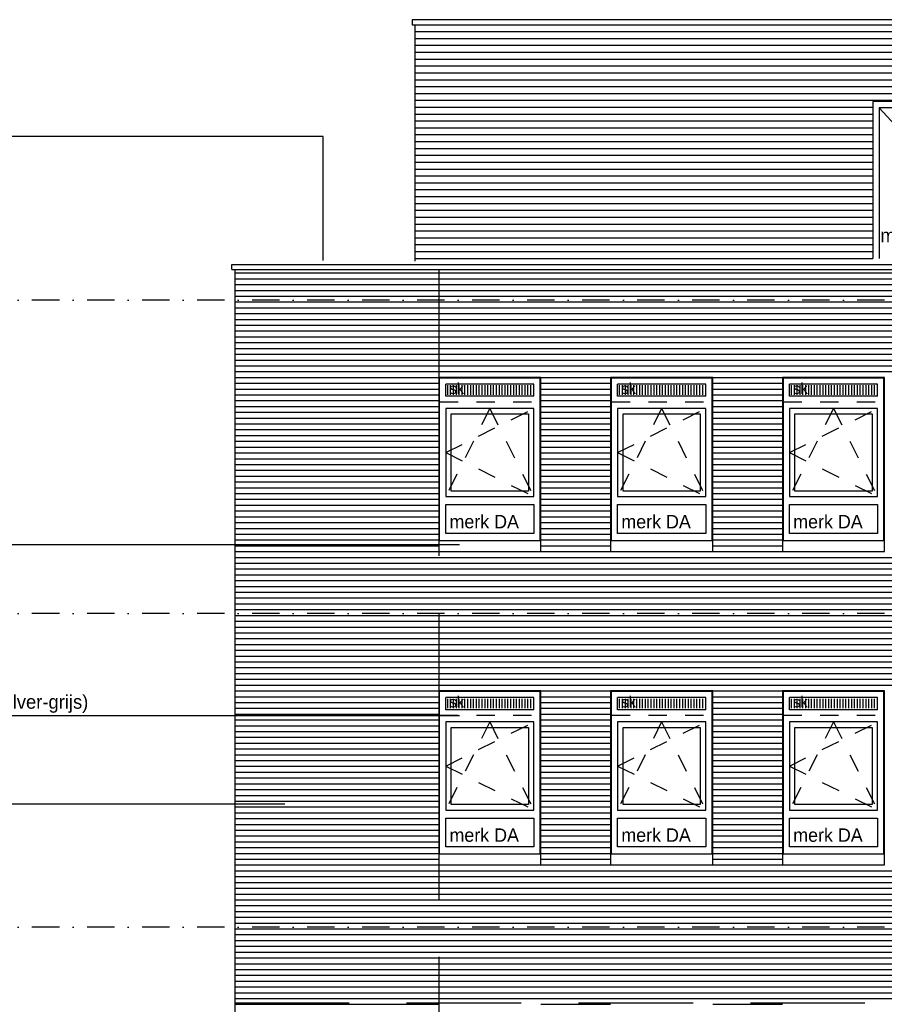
# Model space of a CAD drawing. Extents: x 0 to 140000, y 0 to 84100.
# Tile 45 of 48: x 101448 to 110881, y 63450 to 74194. Entities that reach past the tile are written whole.
import ezdxf

# ---------------------------------------------------------------- set-up
doc = ezdxf.new("R2010")
doc.units = 0
doc.header["$LTSCALE"] = 100
doc.header["$MEASUREMENT"] = 0
for name, pattern in [('B0201', [50, 31.25, -6.25, 6.25, -6.25]), ('B0703', [18.75, 12.5, -6.25]), ('DASHDOTX2', [2, 1, -0.5, 0, -0.5]), ('TEGELS', [4, 2, -2])]:
    doc.linetypes.add(name, pattern=pattern)
for name, color, linetype in [('AA32----_BINNENKOZ', 7, 'CONTINUOUS'), ('AL$1A---_ALGEMEEN', 1, 'CONTINUOUS'), ('AL$7A---_STRAMIEN', 1, 'B0201'), ('AL21----_BUITENWAND', 2, 'CONTINUOUS'), ('AL31----_BUITENKOZ', 7, 'CONTINUOUS'), ('AL31----_BUITENKOZIJ', 7, 'CONTINUOUS'), ('AL32----_BINNENKOZ', 7, 'CONTINUOUS'), ('AT$1A---_ALGEMEEN', 7, 'CONTINUOUS'), ('AT$1A---_TEKST', 2, 'CONTINUOUS'), ('DLLATATIE', 3, 'B0703'), ('GOLFPLAAT', 42, 'CONTINUOUS'), ('ZONWERING', 4, 'TEGELS')]:
    doc.layers.add(name, color=color, linetype=linetype)
doc.styles.add('00_100', font='B-GBP.shx', dxfattribs={"height": 120})
doc.styles.add('01_100', font='B-GBP.shx', dxfattribs={"height": 180})
doc.styles.add('02_100', font='B-GBP.shx', dxfattribs={"height": 250})

msp = doc.modelspace()

# ---------------------------------------------------------------- hatches: boundary and pattern name
at = {"layer": 'AA32----_BINNENKOZ'}
h = msp.add_hatch(dxfattribs=at)
h.set_pattern_fill('LINE', color=1, scale=250, angle=90, style=0)
h.set_pattern_definition([(90, (94399.663, 53057.5), (-31.25, 2e-15), [])])
h.paths.add_polyline_path([(107055.1, 70204.5), (106098.1, 70204.5), (106098.1, 70101.5), (107055.1, 70101.5)])
h = msp.add_hatch(dxfattribs=at)
h.set_pattern_fill('LINE', color=1, scale=250, angle=90, style=0)
h.set_pattern_definition([(90, (96274.663, 53057.5), (-31.25, 2e-15), [])])
h.paths.add_polyline_path([(108930.1, 70204.5), (107973.1, 70204.5), (107973.1, 70101.5), (108930.1, 70101.5)])
h = msp.add_hatch(dxfattribs=at)
h.set_pattern_fill('LINE', color=1, scale=250, angle=90, style=0)
h.set_pattern_definition([(90, (98149.663, 53057.5), (-31.25, 2e-15), [])])
h.paths.add_polyline_path([(110805.1, 70204.5), (109848.1, 70204.5), (109848.1, 70101.5), (110805.1, 70101.5)])
h = msp.add_hatch(dxfattribs=at)
h.set_pattern_fill('LINE', color=1, scale=250, angle=90, style=0)
h.set_pattern_definition([(90, (94399.663, 49637.5), (-31.25, 2e-15), [])])
h.paths.add_polyline_path([(107055.1, 66784.5), (106098.1, 66784.5), (106098.1, 66681.5), (107055.1, 66681.5)])
h = msp.add_hatch(dxfattribs=at)
h.set_pattern_fill('LINE', color=1, scale=250, angle=90, style=0)
h.set_pattern_definition([(90, (96274.663, 49637.5), (-31.25, 2e-15), [])])
h.paths.add_polyline_path([(108930.1, 66784.5), (107973.1, 66784.5), (107973.1, 66681.5), (108930.1, 66681.5)])
h = msp.add_hatch(dxfattribs=at)
h.set_pattern_fill('LINE', color=1, scale=250, angle=90, style=0)
h.set_pattern_definition([(90, (98149.663, 49637.5), (-31.25, 2e-15), [])])
h.paths.add_polyline_path([(110805.1, 66784.5), (109848.1, 66784.5), (109848.1, 66681.5), (110805.1, 66681.5)])

# ---------------------------------------------------------------- linework, layer by layer
at = {"layer": 'AL$1A---_ALGEMEEN'}
for p, q in [((104758.3, 72920.6), (97227.3, 72920.6)), ((104758.3, 71566.4), (104758.3, 72920.6)), ((106247.9, 68463.3), (97227.3, 68464)), ((106247.9, 66597.5), (97227.3, 66598.2)), ((104341.9, 65633.8), (97227.3, 65634.4))]:
    msp.add_line(p, q, dxfattribs=at)
at = {"layer": 'AL$7A---_STRAMIEN', "color": 1, "linetype": 'DASHDOTX2', "ltscale": 3}
for p, q in [((130687.3, 71133.6), (101132.8, 71133.6)), ((130687.3, 67713.6), (101132.8, 67713.6)), ((130687.3, 64293.6), (101132.8, 64293.6))]:
    msp.add_line(p, q, dxfattribs=at)
at = {"layer": 'AL21----_BUITENWAND'}
for p, q in [((120879.1, 74193.6), (105729.1, 74193.6)), ((105729.1, 74193.6), (105729.1, 74139.2)), ((105729.1, 74139.2), (120879.1, 74139.2)), ((105759.1, 74139.2), (105759.1, 71559.4)), ((103764.1, 71522.9), (127684.1, 71522.9)), ((103764.1, 71468.9), (103764.1, 71522.9)), ((103764.1, 71468.9), (127684.1, 71468.9)), ((103794.1, 71468.9), (103794.1, 50023.6))]:
    msp.add_line(p, q, dxfattribs=at)
at = {"layer": 'AL21----_BUITENWAND', "color": 1}
for p, q in [((103794.1, 71430.3), (127654.1, 71430.3)), ((103794.1, 71366.9), (127654.1, 71366.9)), ((103794.1, 71303.6), (127654.1, 71303.6)), ((103794.1, 71240.3), (127654.1, 71240.3)), ((103794.1, 71176.9), (127654.1, 71176.9)), ((103794.1, 71113.6), (127654.1, 71113.6)), ((103794.1, 71050.3), (127654.1, 71050.3)), ((103794.1, 70986.9), (127654.1, 70986.9)), ((103794.1, 70923.6), (127654.1, 70923.6)), ((103794.1, 70860.3), (127654.1, 70860.3)), ((103794.1, 70796.9), (127654.1, 70796.9)), ((103794.1, 70733.6), (127654.1, 70733.6)), ((103794.1, 70670.3), (127654.1, 70670.3)), ((103794.1, 70606.9), (127654.1, 70606.9)), ((103794.1, 70543.6), (127654.1, 70543.6)), ((103794.1, 70480.3), (127654.1, 70480.3)), ((103794.1, 70416.9), (127654.1, 70416.9)), ((103794.1, 70353.6), (127654.1, 70353.6)), ((103794.1, 70290.3), (106019.1, 70290.3)), ((107134.1, 70290.3), (107894.1, 70290.3)), ((109009.1, 70290.3), (109769.1, 70290.3)), ((103794.1, 70226.9), (106019.1, 70226.9)), ((103794.1, 70163.6), (106019.1, 70163.6)), ((107134.1, 70226.9), (107894.1, 70226.9)), ((107134.1, 70163.6), (107894.1, 70163.6)), ((109009.1, 70226.9), (109769.1, 70226.9)), ((109009.1, 70163.6), (109769.1, 70163.6)), ((103794.1, 70100.3), (106019.1, 70100.3)), ((107134.1, 70100.3), (107894.1, 70100.3)), ((109009.1, 70100.3), (109769.1, 70100.3)), ((103794.1, 70036.9), (106019.1, 70036.9)), ((103794.1, 69973.6), (106019.1, 69973.6)), ((107134.1, 70036.9), (107894.1, 70036.9)), ((107134.1, 69973.6), (107894.1, 69973.6)), ((109009.1, 70036.9), (109769.1, 70036.9)), ((109009.1, 69973.6), (109769.1, 69973.6)), ((103794.1, 69910.3), (106019.1, 69910.3)), ((103794.1, 69846.9), (106019.1, 69846.9)), ((107134.1, 69910.3), (107894.1, 69910.3)), ((107134.1, 69846.9), (107894.1, 69846.9)), ((109009.1, 69910.3), (109769.1, 69910.3)), ((109009.1, 69846.9), (109769.1, 69846.9)), ((103794.1, 69783.6), (106019.1, 69783.6)), ((107134.1, 69783.6), (107894.1, 69783.6)), ((109009.1, 69783.6), (109769.1, 69783.6)), ((103794.1, 69720.3), (106019.1, 69720.3)), ((103794.1, 69656.9), (106019.1, 69656.9)), ((107134.1, 69720.3), (107894.1, 69720.3)), ((107134.1, 69656.9), (107894.1, 69656.9)), ((109009.1, 69720.3), (109769.1, 69720.3)), ((109009.1, 69656.9), (109769.1, 69656.9)), ((103794.1, 69593.6), (106019.1, 69593.6)), ((103794.1, 69530.3), (106019.1, 69530.3)), ((107134.1, 69593.6), (107894.1, 69593.6)), ((107134.1, 69530.3), (107894.1, 69530.3)), ((109009.1, 69593.6), (109769.1, 69593.6)), ((109009.1, 69530.3), (109769.1, 69530.3)), ((103794.1, 69466.9), (106019.1, 69466.9)), ((103794.1, 69403.6), (106019.1, 69403.6)), ((107134.1, 69466.9), (107894.1, 69466.9)), ((107134.1, 69403.6), (107894.1, 69403.6)), ((109009.1, 69466.9), (109769.1, 69466.9)), ((109009.1, 69403.6), (109769.1, 69403.6)), ((103794.1, 69340.3), (106019.1, 69340.3)), ((107134.1, 69340.3), (107894.1, 69340.3)), ((109009.1, 69340.3), (109769.1, 69340.3)), ((103794.1, 69276.9), (106019.1, 69276.9)), ((103794.1, 69213.6), (106019.1, 69213.6)), ((107134.1, 69276.9), (107894.1, 69276.9)), ((107134.1, 69213.6), (107894.1, 69213.6)), ((109009.1, 69276.9), (109769.1, 69276.9)), ((109009.1, 69213.6), (109769.1, 69213.6)), ((103794.1, 69150.3), (106019.1, 69150.3)), ((103794.1, 69086.9), (106019.1, 69086.9)), ((107134.1, 69150.3), (107894.1, 69150.3)), ((107134.1, 69086.9), (107894.1, 69086.9)), ((109009.1, 69150.3), (109769.1, 69150.3)), ((109009.1, 69086.9), (109769.1, 69086.9)), ((103794.1, 69023.6), (106019.1, 69023.6)), ((107134.1, 69023.6), (107894.1, 69023.6)), ((109009.1, 69023.6), (109769.1, 69023.6)), ((103794.1, 68960.3), (106019.1, 68960.3)), ((103794.1, 68896.9), (106019.1, 68896.9)), ((107134.1, 68960.3), (107894.1, 68960.3)), ((107134.1, 68896.9), (107894.1, 68896.9)), ((109009.1, 68960.3), (109769.1, 68960.3)), ((109009.1, 68896.9), (109769.1, 68896.9)), ((103794.1, 68833.6), (106019.1, 68833.6)), ((103794.1, 68770.3), (106019.1, 68770.3)), ((107134.1, 68833.6), (107894.1, 68833.6)), ((107134.1, 68770.3), (107894.1, 68770.3)), ((109009.1, 68833.6), (109769.1, 68833.6)), ((109009.1, 68770.3), (109769.1, 68770.3)), ((103794.1, 68706.9), (106019.1, 68706.9)), ((107134.1, 68706.9), (107894.1, 68706.9)), ((109009.1, 68706.9), (109769.1, 68706.9)), ((103794.1, 68643.6), (106019.1, 68643.6)), ((103794.1, 68580.3), (106019.1, 68580.3)), ((107134.1, 68643.6), (107894.1, 68643.6)), ((107134.1, 68580.3), (107894.1, 68580.3)), ((109009.1, 68643.6), (109769.1, 68643.6)), ((109009.1, 68580.3), (109769.1, 68580.3)), ((103794.1, 68516.9), (106019.1, 68516.9)), ((103794.1, 68453.6), (106019.1, 68453.6)), ((107134.1, 68516.9), (107894.1, 68516.9)), ((107134.1, 68453.6), (107894.1, 68453.6)), ((109009.1, 68516.9), (109769.1, 68516.9)), ((109009.1, 68453.6), (109769.1, 68453.6)), ((103794.1, 68390.3), (106019.1, 68390.3)), ((107134.1, 68390.3), (107894.1, 68390.3)), ((109009.1, 68390.3), (109769.1, 68390.3)), ((103794.1, 68326.9), (127654.1, 68326.9)), ((103794.1, 68263.6), (127654.1, 68263.6)), ((103794.1, 68200.3), (127654.1, 68200.3)), ((103794.1, 68136.9), (127654.1, 68136.9)), ((103794.1, 68073.6), (127654.1, 68073.6)), ((103794.1, 68010.3), (127654.1, 68010.3)), ((103794.1, 67946.9), (127654.1, 67946.9)), ((103794.1, 67883.6), (127654.1, 67883.6)), ((103794.1, 67820.3), (127654.1, 67820.3)), ((103794.1, 67756.9), (127654.1, 67756.9)), ((103794.1, 67693.6), (127654.1, 67693.6)), ((103794.1, 67630.3), (127654.1, 67630.3)), ((103794.1, 67566.9), (127654.1, 67566.9)), ((103794.1, 67503.6), (127654.1, 67503.6)), ((103794.1, 67440.3), (127654.1, 67440.3)), ((103794.1, 67376.9), (127654.1, 67376.9)), ((103794.1, 67313.6), (127654.1, 67313.6)), ((103794.1, 67250.3), (127654.1, 67250.3)), ((103794.1, 67186.9), (127654.1, 67186.9)), ((103794.1, 67123.6), (127654.1, 67123.6)), ((103794.1, 67060.3), (127654.1, 67060.3)), ((103794.1, 66996.9), (127654.1, 66996.9)), ((103794.1, 66933.6), (127654.1, 66933.6)), ((103794.1, 66870.3), (106019.1, 66870.3)), ((107134.1, 66870.3), (107894.1, 66870.3)), ((109009.1, 66870.3), (109769.1, 66870.3)), ((103794.1, 66806.9), (106019.1, 66806.9)), ((103794.1, 66743.6), (106019.1, 66743.6)), ((107134.1, 66806.9), (107894.1, 66806.9)), ((107134.1, 66743.6), (107894.1, 66743.6)), ((109009.1, 66806.9), (109769.1, 66806.9)), ((109009.1, 66743.6), (109769.1, 66743.6)), ((103794.1, 66680.3), (106019.1, 66680.3)), ((103794.1, 66616.9), (106019.1, 66616.9)), ((107134.1, 66680.3), (107894.1, 66680.3)), ((107134.1, 66616.9), (107894.1, 66616.9)), ((109009.1, 66680.3), (109769.1, 66680.3)), ((109009.1, 66616.9), (109769.1, 66616.9)), ((103794.1, 66553.6), (106019.1, 66553.6)), ((107134.1, 66553.6), (107894.1, 66553.6)), ((109009.1, 66553.6), (109769.1, 66553.6)), ((103794.1, 66490.3), (106019.1, 66490.3)), ((103794.1, 66426.9), (106019.1, 66426.9)), ((107134.1, 66490.3), (107894.1, 66490.3)), ((107134.1, 66426.9), (107894.1, 66426.9)), ((109009.1, 66490.3), (109769.1, 66490.3)), ((109009.1, 66426.9), (109769.1, 66426.9)), ((103794.1, 66363.6), (106019.1, 66363.6)), ((103794.1, 66300.3), (106019.1, 66300.3)), ((107134.1, 66363.6), (107894.1, 66363.6)), ((107134.1, 66300.3), (107894.1, 66300.3)), ((109009.1, 66363.6), (109769.1, 66363.6)), ((109009.1, 66300.3), (109769.1, 66300.3)), ((103794.1, 66236.9), (106019.1, 66236.9)), ((107134.1, 66236.9), (107894.1, 66236.9)), ((109009.1, 66236.9), (109769.1, 66236.9)), ((103794.1, 66173.6), (106019.1, 66173.6)), ((103794.1, 66110.3), (106019.1, 66110.3)), ((107134.1, 66173.6), (107894.1, 66173.6)), ((107134.1, 66110.3), (107894.1, 66110.3)), ((109009.1, 66173.6), (109769.1, 66173.6)), ((109009.1, 66110.3), (109769.1, 66110.3)), ((103794.1, 66046.9), (106019.1, 66046.9)), ((103794.1, 65983.6), (106019.1, 65983.6)), ((107134.1, 66046.9), (107894.1, 66046.9)), ((107134.1, 65983.6), (107894.1, 65983.6)), ((109009.1, 66046.9), (109769.1, 66046.9)), ((109009.1, 65983.6), (109769.1, 65983.6)), ((103794.1, 65920.3), (106019.1, 65920.3)), ((103794.1, 65856.9), (106019.1, 65856.9)), ((107134.1, 65920.3), (107894.1, 65920.3)), ((107134.1, 65856.9), (107894.1, 65856.9)), ((109009.1, 65920.3), (109769.1, 65920.3)), ((109009.1, 65856.9), (109769.1, 65856.9)), ((103794.1, 65793.6), (106019.1, 65793.6)), ((107134.1, 65793.6), (107894.1, 65793.6)), ((109009.1, 65793.6), (109769.1, 65793.6)), ((103794.1, 65730.3), (106019.1, 65730.3)), ((103794.1, 65666.9), (106019.1, 65666.9)), ((107134.1, 65730.3), (107894.1, 65730.3)), ((107134.1, 65666.9), (107894.1, 65666.9)), ((109009.1, 65730.3), (109769.1, 65730.3)), ((109009.1, 65666.9), (109769.1, 65666.9)), ((103794.1, 65603.6), (106019.1, 65603.6)), ((103794.1, 65540.3), (106019.1, 65540.3)), ((107134.1, 65603.6), (107894.1, 65603.6)), ((107134.1, 65540.3), (107894.1, 65540.3)), ((109009.1, 65603.6), (109769.1, 65603.6)), ((109009.1, 65540.3), (109769.1, 65540.3)), ((103794.1, 65476.9), (106019.1, 65476.9)), ((107134.1, 65476.9), (107894.1, 65476.9)), ((109009.1, 65476.9), (109769.1, 65476.9)), ((103794.1, 65413.6), (106019.1, 65413.6)), ((103794.1, 65350.3), (106019.1, 65350.3)), ((107134.1, 65413.6), (107894.1, 65413.6)), ((107134.1, 65350.3), (107894.1, 65350.3)), ((109009.1, 65413.6), (109769.1, 65413.6)), ((109009.1, 65350.3), (109769.1, 65350.3)), ((103794.1, 65286.9), (106019.1, 65286.9)), ((103794.1, 65223.6), (106019.1, 65223.6)), ((107134.1, 65286.9), (107894.1, 65286.9)), ((107134.1, 65223.6), (107894.1, 65223.6)), ((109009.1, 65286.9), (109769.1, 65286.9)), ((109009.1, 65223.6), (109769.1, 65223.6)), ((103794.1, 65160.3), (106019.1, 65160.3)), ((107134.1, 65160.3), (107894.1, 65160.3)), ((109009.1, 65160.3), (109769.1, 65160.3)), ((103794.1, 65096.9), (106019.1, 65096.9)), ((103794.1, 65033.6), (106019.1, 65033.6)), ((107134.1, 65096.9), (107894.1, 65096.9)), ((107134.1, 65033.6), (107894.1, 65033.6)), ((109009.1, 65096.9), (109769.1, 65096.9)), ((109009.1, 65033.6), (109769.1, 65033.6)), ((103794.1, 64970.3), (106019.1, 64970.3)), ((103794.1, 64906.9), (127654.1, 64906.9)), ((107134.1, 64970.3), (107894.1, 64970.3)), ((109009.1, 64970.3), (109769.1, 64970.3)), ((103794.1, 64843.6), (127654.1, 64843.6)), ((103794.1, 64780.3), (127654.1, 64780.3)), ((103794.1, 64716.9), (127654.1, 64716.9)), ((103794.1, 64653.6), (127654.1, 64653.6)), ((103794.1, 64590.3), (127654.1, 64590.3)), ((103794.1, 64526.9), (127654.1, 64526.9)), ((103794.1, 64463.6), (127654.1, 64463.6)), ((103794.1, 64400.3), (127654.1, 64400.3)), ((103794.1, 64336.9), (127654.1, 64336.9)), ((103794.1, 64273.6), (127654.1, 64273.6)), ((103794.1, 64210.3), (127654.1, 64210.3)), ((103794.1, 64146.9), (127654.1, 64146.9)), ((103794.1, 64083.6), (127654.1, 64083.6)), ((103794.1, 64020.3), (127654.1, 64020.3)), ((103794.1, 63956.9), (127654.1, 63956.9)), ((103794.1, 63893.6), (127654.1, 63893.6)), ((103794.1, 63830.3), (127654.1, 63830.3)), ((103794.1, 63766.9), (127654.1, 63766.9)), ((103794.1, 63703.6), (127654.1, 63703.6)), ((103794.1, 63640.3), (127654.1, 63640.3)), ((103794.1, 63576.9), (127654.1, 63576.9)), ((103794.1, 63513.6), (127654.1, 63513.6)), ((103794.1, 63450.3), (106019.1, 63450.3)), ((107134.1, 63450.3), (107894.1, 63450.3)), ((109009.1, 63450.3), (109769.1, 63450.3))]:
    msp.add_line(p, q, dxfattribs=at)
at = {"layer": 'AL31----_BUITENKOZ', "color": 1, "linetype": 'TEGELS'}
for p, q in [((106576.6, 69950.8), (106096.1, 68990.1)), ((106096.1, 69470.4), (107057.1, 69950.8)), ((106576.6, 69950.8), (107057.1, 68990.1)), ((107971.1, 69470.4), (108932.1, 69950.8)), ((108451.6, 69950.8), (107971.1, 68990.1)), ((108451.6, 69950.8), (108932.1, 68990.1)), ((109846.1, 69470.4), (110807.1, 69950.8)), ((110326.6, 69950.8), (109846.1, 68990.1)), ((110326.6, 69950.8), (110807.1, 68990.1)), ((106096.1, 69470.4), (107057.1, 68990.1)), ((107971.1, 69470.4), (108932.1, 68990.1)), ((109846.1, 69470.4), (110807.1, 68990.1)), ((106096.1, 66050.4), (107057.1, 66530.8)), ((106576.6, 66530.8), (106096.1, 65570.1)), ((106576.6, 66530.8), (107057.1, 65570.1)), ((108451.6, 66530.8), (107971.1, 65570.1)), ((107971.1, 66050.4), (108932.1, 66530.8)), ((108451.6, 66530.8), (108932.1, 65570.1)), ((110326.6, 66530.8), (109846.1, 65570.1)), ((109846.1, 66050.4), (110807.1, 66530.8)), ((110326.6, 66530.8), (110807.1, 65570.1)), ((106096.1, 66050.4), (107057.1, 65570.1)), ((107971.1, 66050.4), (108932.1, 65570.1)), ((109846.1, 66050.4), (110807.1, 65570.1))]:
    msp.add_line(p, q, dxfattribs=at)
at = {"layer": 'AL31----_BUITENKOZ', "color": 1}
for points in [[(106019.1, 68512.4), (107134.1, 68512.4), (107134.1, 70290.3), (106019.1, 70290.3)], [(107894.1, 68512.4), (109009.1, 68512.4), (109009.1, 70290.3), (107894.1, 70290.3)], [(109769.1, 68512.4), (110884.1, 68512.4), (110884.1, 70290.3), (109769.1, 70290.3)], [(106155.1, 69049.1), (106155.1, 69891.7), (106998.1, 69891.7), (106998.1, 69049.1)], [(108030.1, 69049.1), (108030.1, 69891.7), (108873.1, 69891.7), (108873.1, 69049.1)], [(109905.1, 69049.1), (109905.1, 69891.7), (110748.1, 69891.7), (110748.1, 69049.1)], [(106019.1, 65092.4), (107134.1, 65092.4), (107134.1, 66870.3), (106019.1, 66870.3)], [(107894.1, 65092.4), (109009.1, 65092.4), (109009.1, 66870.3), (107894.1, 66870.3)], [(109769.1, 65092.4), (110884.1, 65092.4), (110884.1, 66870.3), (109769.1, 66870.3)], [(106155.1, 65629.1), (106155.1, 66471.7), (106998.1, 66471.7), (106998.1, 65629.1)], [(108030.1, 65629.1), (108030.1, 66471.7), (108873.1, 66471.7), (108873.1, 65629.1)], [(109905.1, 65629.1), (109905.1, 66471.7), (110748.1, 66471.7), (110748.1, 65629.1)]]:
    msp.add_lwpolyline(points, close=True, dxfattribs=at)
at = {"layer": 'AL31----_BUITENKOZ'}
for points in [[(106026.1, 68512.4), (107127.1, 68512.4), (107127.1, 70283.3), (106026.1, 70283.3)], [(107901.1, 68512.4), (109002.1, 68512.4), (109002.1, 70283.3), (107901.1, 70283.3)], [(109776.1, 68512.4), (110877.1, 68512.4), (110877.1, 70283.3), (109776.1, 70283.3)], [(106096.1, 68990.1), (107057.1, 68990.1), (107057.1, 69950.8), (106096.1, 69950.8)], [(107971.1, 68990.1), (108932.1, 68990.1), (108932.1, 69950.8), (107971.1, 69950.8)], [(109846.1, 68990.1), (110807.1, 68990.1), (110807.1, 69950.8), (109846.1, 69950.8)], [(106096.1, 68902.1), (107057.1, 68902.1), (107057.1, 68586.9), (106096.1, 68586.9)], [(107971.1, 68902.1), (108932.1, 68902.1), (108932.1, 68586.9), (107971.1, 68586.9)], [(109846.1, 68902.1), (110807.1, 68902.1), (110807.1, 68586.9), (109846.1, 68586.9)], [(106026.1, 65092.4), (107127.1, 65092.4), (107127.1, 66863.3), (106026.1, 66863.3)], [(107901.1, 65092.4), (109002.1, 65092.4), (109002.1, 66863.3), (107901.1, 66863.3)], [(109776.1, 65092.4), (110877.1, 65092.4), (110877.1, 66863.3), (109776.1, 66863.3)], [(106096.1, 65570.1), (107057.1, 65570.1), (107057.1, 66530.8), (106096.1, 66530.8)], [(107971.1, 65570.1), (108932.1, 65570.1), (108932.1, 66530.8), (107971.1, 66530.8)], [(109846.1, 65570.1), (110807.1, 65570.1), (110807.1, 66530.8), (109846.1, 66530.8)], [(106096.1, 65482.1), (107057.1, 65482.1), (107057.1, 65166.9), (106096.1, 65166.9)], [(107971.1, 65482.1), (108932.1, 65482.1), (108932.1, 65166.9), (107971.1, 65166.9)], [(109846.1, 65482.1), (110807.1, 65482.1), (110807.1, 65166.9), (109846.1, 65166.9)]]:
    msp.add_lwpolyline(points, close=True, dxfattribs=at)
for points in [[(106019.1, 68516.9), (106019.1, 68390.3), (107134.1, 68390.3), (107134.1, 68516.9)], [(107894.1, 68516.9), (107894.1, 68390.3), (109009.1, 68390.3), (109009.1, 68516.9)], [(109769.1, 68516.9), (109769.1, 68390.3), (110884.1, 68390.3), (110884.1, 68516.9)], [(106019.1, 65096.9), (106019.1, 64970.3), (107134.1, 64970.3), (107134.1, 65096.9)], [(107894.1, 65096.9), (107894.1, 64970.3), (109009.1, 64970.3), (109009.1, 65096.9)], [(109769.1, 65096.9), (109769.1, 64970.3), (110884.1, 64970.3), (110884.1, 65096.9)]]:
    msp.add_lwpolyline(points, dxfattribs=at)
at = {"layer": 'AL31----_BUITENKOZIJ', "color": 7}
for p, q in [((110824.1, 73233.6), (110824.1, 71589.2)), ((111704.2, 73233.6), (110824.1, 73233.6))]:
    msp.add_line(p, q, dxfattribs=at)
msp.add_lwpolyline([(111771.2, 71589.2), (111771.2, 73300.6), (110757.1, 73300.6), (110757.1, 71589.2)], dxfattribs=at)
at = {"layer": 'AL31----_BUITENKOZIJ', "color": 1}
msp.add_lwpolyline([(110824.1, 73233.6), (111704.2, 72280.6), (110978.6, 71589.2)], dxfattribs=at)
at = {"layer": 'AL32----_BINNENKOZ'}
for p, q in [((106096.1, 70084.8), (106096.1, 70217.8)), ((107057.1, 70217.8), (106096.1, 70217.8)), ((107057.1, 70084.8), (107057.1, 70217.8)), ((108932.1, 70217.8), (107971.1, 70217.8)), ((107971.1, 70084.8), (107971.1, 70217.8)), ((108932.1, 70084.8), (108932.1, 70217.8)), ((110807.1, 70217.8), (109846.1, 70217.8)), ((109846.1, 70084.8), (109846.1, 70217.8)), ((110807.1, 70084.8), (110807.1, 70217.8)), ((107057.1, 70084.8), (106096.1, 70084.8)), ((108932.1, 70084.8), (107971.1, 70084.8)), ((110807.1, 70084.8), (109846.1, 70084.8)), ((107057.1, 66797.8), (106096.1, 66797.8)), ((106096.1, 66664.8), (106096.1, 66797.8)), ((107057.1, 66664.8), (107057.1, 66797.8)), ((107971.1, 66664.8), (107971.1, 66797.8)), ((108932.1, 66797.8), (107971.1, 66797.8)), ((108932.1, 66664.8), (108932.1, 66797.8)), ((109846.1, 66664.8), (109846.1, 66797.8)), ((110807.1, 66797.8), (109846.1, 66797.8)), ((110807.1, 66664.8), (110807.1, 66797.8)), ((107057.1, 66664.8), (106096.1, 66664.8)), ((108932.1, 66664.8), (107971.1, 66664.8)), ((110807.1, 66664.8), (109846.1, 66664.8))]:
    msp.add_line(p, q, dxfattribs=at)
at = {"layer": 'DLLATATIE'}
for p, q in [((106019.1, 71468.9), (106019.1, 50023.6)), ((103794.1, 63465.5), (127654.1, 63465.5))]:
    msp.add_line(p, q, dxfattribs=at)
at = {"layer": 'GOLFPLAAT'}
for p, q in [((105759.1, 74064.2), (120849.1, 74064.2)), ((105759.1, 73989.2), (120849.1, 73989.2)), ((105759.1, 73914.2), (120849.1, 73914.2)), ((105759.1, 73839.2), (120849.1, 73839.2)), ((105759.1, 73764.2), (120849.1, 73764.2)), ((105759.1, 73689.2), (120849.1, 73689.2)), ((105759.1, 73614.2), (120849.1, 73614.2)), ((105759.1, 73539.2), (120849.1, 73539.2)), ((105759.1, 73464.2), (120849.1, 73464.2)), ((105759.1, 73389.2), (120849.1, 73389.2)), ((105759.1, 73314.2), (120849.1, 73314.2)), ((105759.1, 73239.2), (110757.1, 73239.2)), ((105759.1, 73164.2), (110757.1, 73164.2)), ((105759.1, 73089.2), (110757.1, 73089.2)), ((105759.1, 73014.2), (110757.1, 73014.2)), ((105759.1, 72939.2), (110757.1, 72939.2)), ((105759.1, 72864.2), (110757.1, 72864.2)), ((105759.1, 72789.2), (110757.1, 72789.2)), ((105759.1, 72714.2), (110757.1, 72714.2)), ((105759.1, 72639.2), (110757.1, 72639.2)), ((105759.1, 72564.2), (110757.1, 72564.2)), ((105759.1, 72489.2), (110757.1, 72489.2)), ((105759.1, 72414.2), (110757.1, 72414.2)), ((105759.1, 72339.2), (110757.1, 72339.2)), ((105759.1, 72264.2), (110757.1, 72264.2)), ((105759.1, 72189.2), (110757.1, 72189.2)), ((105759.1, 72114.2), (110757.1, 72114.2)), ((105759.1, 72039.2), (110757.1, 72039.2)), ((105759.1, 71964.2), (110757.1, 71964.2)), ((105759.1, 71889.2), (110757.1, 71889.2)), ((105759.1, 71814.2), (110757.1, 71814.2)), ((105759.1, 71739.2), (110757.1, 71739.2)), ((105759.1, 71664.2), (110757.1, 71664.2)), ((105759.1, 71589.2), (110757.1, 71589.2))]:
    msp.add_line(p, q, dxfattribs=at)
at = {"layer": 'ZONWERING'}
for p, q in [((106031.8, 70025.7), (107124.5, 70025.7)), ((107906.8, 70025.7), (108999.5, 70025.7)), ((109781.8, 70025.7), (110874.5, 70025.7)), ((106031.8, 66605.7), (107124.5, 66605.7)), ((107906.8, 66605.7), (108999.5, 66605.7)), ((109781.8, 66605.7), (110874.5, 66605.7))]:
    msp.add_line(p, q, dxfattribs=at)

# ---------------------------------------------------------------- texts
at = {"layer": 'AT$1A---_ALGEMEEN', "color": 2}
for s, height, style, p in [('merk DI', 150, '02_100', (110837.3, 71765.2)), ('sk', 120, '00_100', (106136.1, 70109.8)), ('sk', 120, '00_100', (108011.1, 70109.8)), ('sk', 120, '00_100', (109886.1, 70109.8)), ('kozijnen in metselwerk aluminium Ral 7001 (zilver-grijs)', 150, '02_100', (97258.6, 66675.5)), ('sk', 120, '00_100', (106136.1, 66689.8)), ('sk', 120, '00_100', (108011.1, 66689.8)), ('sk', 120, '00_100', (109886.1, 66689.8))]:
    msp.add_text(s, height=height, dxfattribs=dict(at, style=style)).set_placement(p)
at = {"layer": 'AT$1A---_TEKST', "color": 2, "style": '01_100'}
for p in [(106136.8, 68643.8), (108011.8, 68643.8), (109886.8, 68643.8), (106136.8, 65223.8), (108011.8, 65223.8), (109886.8, 65223.8)]:
    msp.add_text('merk DA', height=145.8, dxfattribs=at).set_placement(p)

doc.saveas('drawing.dxf')
